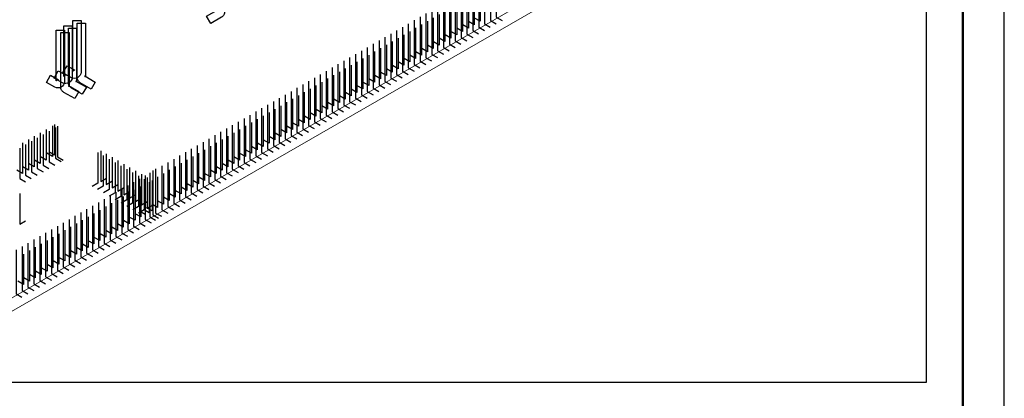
# Model space of a CAD drawing. Header units: millimetres. Extents: x 0 to 50400, y 0 to 35640.
# Tile 8 of 11: x 36157 to 50400, y 8705 to 14190. Entities that reach past the tile are written whole.
import ezdxf

# ---------------------------------------------------------------- set-up
doc = ezdxf.new("R2010")
doc.units = ezdxf.units.MM
for name, color, linetype, lineweight in [('Standard', 7, 'Continuous', 25), ('Выпуски арматуры Г-обр.', 52, 'Continuous', 25), ('ЖБ Плита Фундамента верхний уровень', 7, 'Continuous', 35)]:
    doc.layers.add(name, color=color, linetype=linetype, lineweight=lineweight)

msp = doc.modelspace()

# ---------------------------------------------------------------- linework, layer by layer
at = {"layer": 'Standard', "color": 7, "linetype": 'Continuous', "lineweight": 25, "transparency": 33554687}
msp.add_lwpolyline([(0, 0), (50400, 0), (50400, 35640), (0, 35640), (0, 0)], close=True, dxfattribs=at)
at = {"layer": 'Standard', "color": 7, "linetype": 'Continuous', "lineweight": 50, "transparency": 33554687}
msp.add_lwpolyline([(2400, 35040), (49800, 35040), (49800, 600), (2400, 600), (2400, 35040)], close=True, dxfattribs=at)
at = {"layer": 'Standard', "color": 254, "linetype": 'Continuous', "lineweight": 25, "true_color": 0xc4c4ff, "transparency": 33554687}
msp.add_lwpolyline([(24993, 8942), (49273, 8942), (49273, 24195), (24993, 24195), (24993, 8942)], dxfattribs=at)
at = {"layer": 'Выпуски арматуры Г-обр.', "color": 7, "linetype": 'Continuous', "lineweight": 25, "transparency": 33554687}
for points in [[(39124, 15092), (39124, 14305), (39122, 14294), (39120, 14282), (39116, 14271), (39111, 14260), (39104, 14250), (39096, 14241), (39087, 14233), (39078, 14227), (38921, 14136), (38861, 14240), (39013, 14328), (39012, 14327), (39010, 14325), (39008, 14323), (39006, 14320), (39005, 14318), (39004, 14315), (39004, 14313), (39004, 14311), (39004, 15092), (39124, 15092)], [(42967, 14818), (42967, 14178), (43049, 14130)], [(43052, 14866), (43052, 14227), (43134, 14179)], [(42712, 14671), (42712, 14031), (42795, 13983)], [(42797, 14720), (42797, 14080), (42880, 14032)], [(42882, 14769), (42882, 14129), (42965, 14081)], [(42542, 14573), (42542, 13933), (42625, 13885)], [(42627, 14622), (42627, 13982), (42710, 13934)], [(42733, 14560), (42733, 14117), (42651, 14165)], [(42818, 14609), (42818, 14166), (42736, 14214)], [(42288, 14426), (42288, 13786), (42371, 13739)], [(42373, 14475), (42373, 13835), (42456, 13787)], [(42479, 14413), (42479, 13970), (42396, 14018)], [(42458, 14524), (42458, 13884), (42540, 13836)], [(42564, 14462), (42564, 14019), (42481, 14067)], [(42649, 14511), (42649, 14068), (42566, 14116)], [(42033, 14279), (42033, 13639), (42116, 13592)], [(42118, 14328), (42118, 13688), (42201, 13641)], [(42224, 14266), (42224, 13823), (42142, 13871)], [(42203, 14377), (42203, 13737), (42286, 13690)], [(42309, 14315), (42309, 13872), (42226, 13920)], [(42394, 14364), (42394, 13921), (42311, 13969)], [(36917, 14102), (36917, 13355), (36914, 13334), (36903, 13311), (36887, 13291), (36869, 13278), (36848, 13269), (36823, 13265), (36798, 13267), (36778, 13274), (36655, 13345), (36715, 13449), (36829, 13384), (36825, 13385), (36819, 13386), (36814, 13385), (36809, 13382), (36804, 13379), (36800, 13375), (36798, 13370), (36797, 13366), (36797, 14102), (36917, 14102)], [(37045, 14176), (37045, 13428), (37041, 13407), (37031, 13384), (37015, 13365), (36996, 13351), (36975, 13342), (36950, 13338), (36925, 13341), (36905, 13348), (36782, 13419), (36842, 13523), (36956, 13457), (36952, 13459), (36947, 13459), (36941, 13458), (36936, 13456), (36931, 13452), (36928, 13448), (36925, 13443), (36925, 13439), (36925, 14176), (37045, 14176)], [(37108, 14139), (37108, 13358), (37108, 13360), (37108, 13362), (37107, 13365), (37105, 13368), (37104, 13370), (37102, 13372), (37100, 13374), (37098, 13375), (37251, 13287), (37191, 13183), (37033, 13274), (37025, 13280), (37016, 13288), (37008, 13297), (37001, 13307), (36996, 13318), (36992, 13330), (36989, 13341), (36988, 13352), (36988, 14139), (37108, 14139)], [(41779, 14132), (41779, 13492), (41862, 13445)], [(41864, 14181), (41864, 13541), (41946, 13494)], [(41970, 14119), (41970, 13676), (41887, 13724)], [(41949, 14230), (41949, 13590), (42031, 13543)], [(42055, 14168), (42055, 13725), (41972, 13773)], [(42139, 14217), (42139, 13774), (42057, 13822)], [(36807, 14039), (36807, 13291), (36803, 13270), (36793, 13247), (36777, 13228), (36759, 13214), (36738, 13205), (36713, 13201), (36688, 13203), (36668, 13211), (36545, 13282), (36605, 13386), (36718, 13320), (36715, 13321), (36709, 13322), (36704, 13321), (36698, 13319), (36694, 13315), (36690, 13311), (36688, 13306), (36687, 13302), (36687, 14039), (36807, 14039)], [(36871, 14002), (36871, 13221), (36870, 13222), (36870, 13225), (36869, 13228), (36868, 13230), (36866, 13233), (36864, 13235), (36862, 13237), (36861, 13238), (37013, 13150), (36953, 13046), (36796, 13137), (36787, 13143), (36778, 13151), (36770, 13160), (36764, 13170), (36758, 13181), (36754, 13192), (36752, 13204), (36751, 13215), (36751, 14002), (36871, 14002)], [(36981, 14066), (36981, 13284), (36981, 13286), (36980, 13289), (36979, 13291), (36978, 13294), (36976, 13296), (36975, 13299), (36973, 13300), (36971, 13301), (37123, 13214), (37063, 13110), (36906, 13200), (36897, 13207), (36888, 13215), (36880, 13224), (36874, 13234), (36869, 13245), (36865, 13256), (36862, 13268), (36861, 13279), (36861, 14066), (36981, 14066)], [(41524, 13985), (41524, 13345), (41607, 13298)], [(41609, 14034), (41609, 13394), (41692, 13347)], [(41715, 13972), (41715, 13529), (41632, 13577)], [(41694, 14083), (41694, 13443), (41777, 13396)], [(41800, 14021), (41800, 13578), (41717, 13626)], [(41885, 14070), (41885, 13627), (41802, 13675)], [(41270, 13838), (41270, 13198), (41352, 13151)], [(41355, 13887), (41355, 13247), (41437, 13200)], [(41461, 13825), (41461, 13382), (41378, 13430)], [(41439, 13936), (41439, 13296), (41522, 13249)], [(41545, 13874), (41545, 13431), (41463, 13479)], [(41630, 13923), (41630, 13480), (41548, 13528)], [(41015, 13691), (41015, 13051), (41098, 13004)], [(41100, 13740), (41100, 13100), (41183, 13053)], [(41206, 13678), (41206, 13235), (41123, 13283)], [(41185, 13789), (41185, 13149), (41268, 13102)], [(41291, 13727), (41291, 13284), (41208, 13332)], [(41376, 13776), (41376, 13333), (41293, 13381)], [(40761, 13544), (40761, 12904), (40843, 12857)], [(40845, 13593), (40845, 12953), (40928, 12906)], [(40951, 13532), (40951, 13088), (40869, 13136)], [(40930, 13642), (40930, 13002), (41013, 12955)], [(41036, 13581), (41036, 13137), (40954, 13185)], [(41121, 13629), (41121, 13186), (41038, 13234)], [(40506, 13397), (40506, 12757), (40589, 12710)], [(40591, 13446), (40591, 12806), (40674, 12759)], [(40676, 13495), (40676, 12855), (40758, 12808)], [(40782, 13434), (40782, 12990), (40699, 13038)], [(40867, 13483), (40867, 13039), (40784, 13087)], [(40251, 13250), (40251, 12611), (40334, 12563)], [(40336, 13299), (40336, 12659), (40419, 12612)], [(40421, 13348), (40421, 12708), (40504, 12661)], [(40527, 13287), (40527, 12843), (40444, 12891)], [(40612, 13336), (40612, 12892), (40529, 12940)], [(40697, 13385), (40697, 12941), (40614, 12989)], [(40082, 13152), (40082, 12513), (40164, 12465)], [(40167, 13201), (40167, 12562), (40249, 12514)], [(40273, 13140), (40273, 12696), (40190, 12744)], [(40358, 13189), (40358, 12745), (40275, 12793)], [(40442, 13238), (40442, 12794), (40360, 12842)], [(39827, 13005), (39827, 12366), (39910, 12318)], [(39912, 13054), (39912, 12415), (39995, 12367)], [(40018, 12993), (40018, 12549), (39935, 12597)], [(39997, 13103), (39997, 12464), (40080, 12416)], [(40103, 13042), (40103, 12598), (40020, 12646)], [(40188, 13091), (40188, 12647), (40105, 12695)], [(39573, 12858), (39573, 12219), (39655, 12171)], [(39657, 12907), (39657, 12268), (39740, 12220)], [(39764, 12846), (39764, 12402), (39681, 12450)], [(39742, 12956), (39742, 12317), (39825, 12269)], [(39848, 12895), (39848, 12451), (39766, 12499)], [(39933, 12944), (39933, 12500), (39851, 12548)], [(39318, 12711), (39318, 12072), (39401, 12024)], [(39403, 12760), (39403, 12121), (39486, 12073)], [(39509, 12699), (39509, 12255), (39426, 12303)], [(39488, 12809), (39488, 12170), (39571, 12122)], [(39594, 12748), (39594, 12304), (39511, 12352)], [(39679, 12797), (39679, 12353), (39596, 12401)], [(36454, 12552), (36454, 12108), (36372, 12156)], [(36539, 12601), (36539, 12157), (36456, 12205)], [(36630, 12653), (36630, 12210), (36548, 12258)], [(36660, 12671), (36660, 12227), (36577, 12275)], [(36582, 12576), (36582, 12133), (36664, 12085)], [(36673, 12629), (36673, 12186), (36756, 12138)], [(36702, 12646), (36702, 12203), (36785, 12155)], [(39064, 12564), (39064, 11925), (39146, 11877)], [(39148, 12613), (39148, 11974), (39231, 11926)], [(39254, 12552), (39254, 12108), (39172, 12156)], [(39233, 12662), (39233, 12023), (39316, 11975)], [(39339, 12601), (39339, 12157), (39257, 12205)], [(39424, 12650), (39424, 12206), (39341, 12254)], [(36200, 12405), (36200, 11961), (36117, 12009)], [(36285, 12454), (36285, 12010), (36202, 12058)], [(36369, 12503), (36369, 12059), (36287, 12107)], [(36327, 12429), (36327, 11986), (36410, 11938)], [(36412, 12478), (36412, 12035), (36495, 11987)], [(36497, 12527), (36497, 12084), (36579, 12036)], [(38809, 12417), (38809, 11778), (38892, 11730)], [(38894, 12466), (38894, 11827), (38977, 11779)], [(39000, 12405), (39000, 11961), (38917, 12009)], [(38979, 12515), (38979, 11876), (39061, 11828)], [(39085, 12454), (39085, 12010), (39002, 12058)], [(39170, 12503), (39170, 12059), (39087, 12107)], [(36157, 12331), (36157, 11888), (36240, 11840)], [(36242, 12380), (36242, 11937), (36325, 11889)], [(37290, 12265), (37290, 11822), (37207, 11774)], [(37333, 12290), (37333, 11846), (37415, 11894)], [(38554, 12270), (38554, 11631), (38637, 11583)], [(38639, 12319), (38639, 11680), (38722, 11632)], [(38745, 12258), (38745, 11814), (38663, 11862)], [(38724, 12368), (38724, 11729), (38807, 11681)], [(38830, 12307), (38830, 11863), (38747, 11911)], [(38915, 12356), (38915, 11912), (38832, 11960)], [(37366, 12221), (37366, 11778), (37284, 11730)], [(37451, 12172), (37451, 11729), (37369, 11681)], [(37409, 12246), (37409, 11802), (37492, 11850)], [(37536, 12123), (37536, 11680), (37453, 11632)], [(37494, 12197), (37494, 11753), (37576, 11801)], [(37579, 12148), (37579, 11704), (37661, 11752)], [(38300, 12123), (38300, 11484), (38383, 11436)], [(38385, 12172), (38385, 11533), (38467, 11485)], [(38491, 12111), (38491, 11667), (38408, 11715)], [(38470, 12221), (38470, 11582), (38552, 11534)], [(38576, 12160), (38576, 11716), (38493, 11764)], [(38660, 12209), (38660, 11765), (38578, 11813)], [(37621, 12074), (37621, 11631), (37538, 11583)], [(37706, 12025), (37706, 11582), (37623, 11534)], [(37663, 12099), (37663, 11655), (37746, 11703)], [(37791, 11976), (37791, 11533), (37708, 11485)], [(37748, 12050), (37748, 11606), (37831, 11654)], [(37833, 12001), (37833, 11557), (37916, 11605)], [(38038, 11972), (38038, 11333), (38121, 11285)], [(38081, 12004), (38081, 11365), (38164, 11317)], [(38124, 12029), (38124, 11389), (38207, 11342)], [(38215, 12074), (38215, 11435), (38298, 11387)], [(38321, 12013), (38321, 11569), (38238, 11617)], [(38406, 12062), (38406, 11618), (38323, 11666)], [(37876, 11927), (37876, 11484), (37793, 11436)], [(37805, 11837), (37805, 11198), (37887, 11150)], [(37960, 11878), (37960, 11435), (37878, 11387)], [(37890, 11886), (37890, 11247), (37972, 11199)], [(37918, 11952), (37918, 11508), (38001, 11556)], [(38030, 11838), (38030, 11394), (37948, 11442)], [(37974, 11935), (37974, 11296), (38057, 11248)], [(38073, 11862), (38073, 11419), (37990, 11467)], [(38003, 11903), (38003, 11459), (38086, 11507)], [(38151, 11915), (38151, 11471), (38069, 11519)], [(38236, 11964), (38236, 11520), (38153, 11568)], [(37550, 11690), (37550, 11051), (37633, 11003)], [(37635, 11739), (37635, 11100), (37718, 11052)], [(37720, 11788), (37720, 11149), (37803, 11101)], [(37826, 11727), (37826, 11284), (37743, 11331)], [(37911, 11776), (37911, 11333), (37828, 11380)], [(37974, 11813), (37974, 11369), (37892, 11417)], [(36159, 11671), (36159, 11228), (36242, 11275)], [(37296, 11543), (37296, 10904), (37378, 10856)], [(37380, 11592), (37380, 10953), (37463, 10905)], [(37465, 11641), (37465, 11002), (37548, 10954)], [(37571, 11580), (37571, 11137), (37489, 11184)], [(37656, 11629), (37656, 11186), (37573, 11233)], [(37741, 11678), (37741, 11235), (37658, 11282)], [(37041, 11396), (37041, 10757), (37124, 10709)], [(37126, 11445), (37126, 10806), (37209, 10758)], [(37211, 11494), (37211, 10855), (37293, 10807)], [(37317, 11433), (37317, 10990), (37234, 11037)], [(37402, 11482), (37402, 11039), (37319, 11086)], [(37487, 11531), (37487, 11088), (37404, 11135)], [(36871, 11298), (36871, 10659), (36954, 10611)], [(36956, 11347), (36956, 10708), (37039, 10660)], [(37062, 11286), (37062, 10843), (36980, 10890)], [(37147, 11335), (37147, 10892), (37064, 10939)], [(37232, 11384), (37232, 10941), (37149, 10988)], [(36617, 11151), (36617, 10512), (36700, 10464)], [(36702, 11200), (36702, 10561), (36784, 10513)], [(36808, 11139), (36808, 10696), (36725, 10744)], [(36786, 11249), (36786, 10610), (36869, 10562)], [(36893, 11188), (36893, 10745), (36810, 10792)], [(36977, 11237), (36977, 10794), (36895, 10841)], [(36362, 11004), (36362, 10365), (36445, 10317)], [(36447, 11053), (36447, 10414), (36530, 10366)], [(36553, 10992), (36553, 10549), (36470, 10597)], [(36532, 11102), (36532, 10463), (36615, 10415)], [(36638, 11041), (36638, 10598), (36555, 10646)], [(36723, 11090), (36723, 10647), (36640, 10695)], [(36108, 10857), (36108, 10218), (36190, 10170)], [(36193, 10906), (36193, 10267), (36275, 10219)], [(36299, 10845), (36299, 10402), (36216, 10450)], [(36277, 10955), (36277, 10316), (36360, 10268)], [(36383, 10894), (36383, 10451), (36301, 10499)], [(36468, 10943), (36468, 10500), (36386, 10548)], [(36214, 10796), (36214, 10353), (36131, 10401)]]:
    msp.add_lwpolyline(points, dxfattribs=at)
at = {"layer": 'ЖБ Плита Фундамента верхний уровень', "color": 7, "linetype": 'Continuous', "lineweight": 18, "transparency": 33554687}
for p, q in [((48673, 17454), (35309, 9738)), ((35309, 9542), (48673, 17258))]:
    msp.add_line(p, q, dxfattribs=at)

doc.saveas('drawing.dxf')
